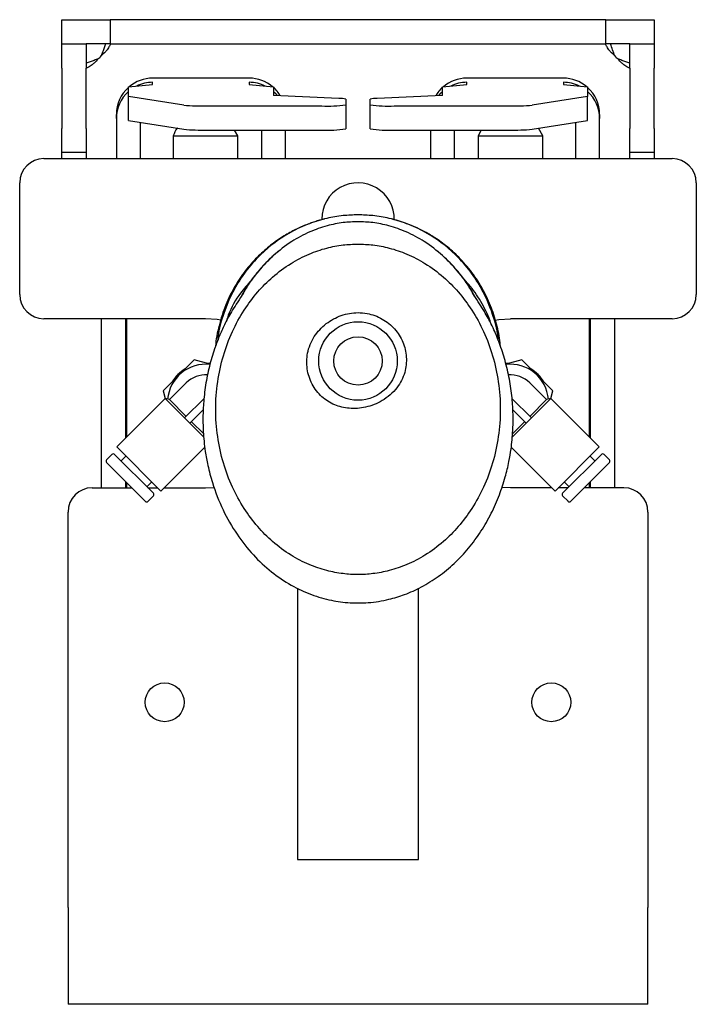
# Model space of a CAD drawing. Header units: inches. Extents: x 13.6 to 52.4, y 4.6 to 34.9.
# Tile 8 of 8: x 48.9 to 52.4, y 17.5 to 22.6. Entities that reach past the tile are written whole.
import ezdxf

# ---------------------------------------------------------------- set-up
doc = ezdxf.new("R2010")
doc.units = ezdxf.units.IN
doc.header["$MEASUREMENT"] = 0

msp = doc.modelspace()

# ---------------------------------------------------------------- linework, layer by layer
at = {"color": 7, "linetype": 'Continuous', "lineweight": 25}
for p, q in [((49.1001, 22.4954), (49.1001, 22.6204)), ((49.1001, 22.6204), (49.3501, 22.6204)), ((49.3501, 22.6204), (49.3501, 22.4954)), ((51.9126, 22.6204), (49.3501, 22.6204)), ((51.9126, 22.4954), (51.9126, 22.6204)), ((51.9126, 22.6204), (52.1626, 22.6204)), ((52.1626, 22.6204), (52.1626, 22.4954)), ((49.1001, 22.3704), (49.1001, 22.4954)), ((49.1001, 22.4954), (49.2251, 22.4954)), ((49.2251, 22.4954), (49.2251, 22.3704)), ((49.3501, 22.4954), (49.2251, 22.4954)), ((49.3501, 22.4954), (51.9126, 22.4954)), ((52.0376, 22.4954), (51.9126, 22.4954)), ((52.0376, 22.3704), (52.0376, 22.4954)), ((52.0376, 22.4954), (52.1626, 22.4954)), ((52.1626, 22.4954), (52.1626, 22.3704)), ((49.1001, 22.3704), (49.1001, 22.0579)), ((49.2251, 22.0579), (49.2251, 22.3704)), ((52.0376, 22.3704), (52.0376, 22.0579)), ((52.1626, 22.0579), (52.1626, 22.3704)), ((50.0689, 22.3179), (49.5689, 22.3179)), ((51.6939, 22.3179), (51.1939, 22.3179)), ((49.4439, 22.2734), (49.5689, 22.2849)), ((49.4439, 22.2231), (49.4439, 22.2734)), ((49.5689, 22.2849), (49.5689, 22.2964)), ((50.0689, 22.2964), (50.0689, 22.2849)), ((50.0689, 22.2849), (50.1939, 22.2734)), ((50.1939, 22.2734), (50.1939, 22.2289)), ((51.0689, 22.2734), (51.1939, 22.2849)), ((51.0689, 22.2289), (51.0689, 22.2734)), ((51.1939, 22.2849), (51.1939, 22.2964)), ((51.6939, 22.2964), (51.6939, 22.2849)), ((51.6939, 22.2849), (51.8189, 22.2734)), ((51.8189, 22.2734), (51.8189, 22.2231)), ((49.73, 22.1784), (49.4439, 22.2231)), ((49.4439, 22.0983), (49.4439, 22.2231)), ((50.5323, 22.2133), (50.1939, 22.2289)), ((50.5689, 22.2093), (50.5689, 22.1801)), ((50.6939, 22.1801), (50.6939, 22.2093)), ((51.0689, 22.2289), (50.7305, 22.2133)), ((51.8189, 22.2231), (51.5328, 22.1784)), ((51.8189, 22.0983), (51.8189, 22.2231)), ((49.8499, 22.1743), (50.4439, 22.1743)), ((50.5689, 22.1801), (50.5689, 22.0552)), ((50.6939, 22.0552), (50.6939, 22.1801)), ((50.8189, 22.1743), (51.4129, 22.1743)), ((49.3814, 22.1091), (49.3814, 22.1306)), ((49.3814, 22.1091), (49.3814, 21.9016)), ((51.8814, 22.1306), (51.8814, 22.1091)), ((51.8814, 21.9016), (51.8814, 22.1091)), ((49.1001, 21.9329), (49.1001, 22.0579)), ((49.2251, 22.0579), (49.2251, 21.9329)), ((49.4439, 22.0983), (49.73, 22.0536)), ((49.5064, 21.9016), (49.5064, 22.0885)), ((51.5328, 22.0536), (51.8189, 22.0983)), ((51.5871, 22.019), (51.5643, 22.0585)), ((51.7564, 22.0885), (51.7564, 21.9016)), ((52.0376, 21.9329), (52.0376, 22.0579)), ((52.1626, 22.0579), (52.1626, 21.9329)), ((49.6757, 22.019), (49.6757, 21.9016)), ((49.6757, 22.019), (50.0103, 22.019)), ((49.8499, 22.0495), (50.4439, 22.0495)), ((50.0103, 22.019), (49.9927, 22.0495)), ((50.0103, 21.9016), (50.0103, 22.019)), ((50.1314, 22.0495), (50.1314, 21.9016)), ((50.2564, 21.9016), (50.2564, 22.0495)), ((50.8189, 22.0495), (51.4129, 22.0495)), ((51.0064, 22.0495), (51.0064, 21.9016)), ((51.1314, 21.9016), (51.1314, 22.0495)), ((51.2686, 22.0495), (51.2525, 22.019)), ((51.2525, 22.019), (51.2525, 21.9016)), ((51.2525, 22.019), (51.5871, 22.019)), ((51.5871, 21.9016), (51.5871, 22.019)), ((49.2251, 21.9329), (49.1001, 21.9329)), ((49.1001, 21.9016), (49.1001, 21.9329)), ((49.2251, 21.9329), (49.2251, 21.9016)), ((52.1626, 21.9329), (52.0376, 21.9329)), ((52.0376, 21.9016), (52.0376, 21.9329)), ((52.1626, 21.9329), (52.1626, 21.9016)), ((49.0064, 21.9016), (52.2564, 21.9016)), ((48.8814, 21.1985), (48.8814, 21.7766)), ((52.3814, 21.7766), (52.3814, 21.1985)), ((50.2086, 21.4125), (50.1961, 21.4016)), ((50.2194, 21.422), (50.2128, 21.4162)), ((51.0488, 21.417), (51.0433, 21.422)), ((51.0615, 21.4055), (51.0575, 21.4092)), ((49.8433, 21.0735), (49.0064, 21.0735)), ((49.3046, 20.1985), (49.3046, 21.0735)), ((49.4296, 20.4559), (49.4296, 21.0735)), ((49.4336, 21.0735), (49.4336, 20.4599)), ((52.2564, 21.0735), (51.4195, 21.0735)), ((51.8292, 20.4599), (51.8292, 21.0735)), ((51.8332, 21.0735), (51.8332, 20.4559)), ((51.9582, 21.0735), (51.9582, 20.1985)), ((49.7842, 20.8606), (49.6234, 20.6999)), ((49.8663, 20.8386), (49.7842, 20.8606)), ((49.867, 20.8421), (49.848, 20.8435)), ((51.4148, 20.8435), (51.3962, 20.8422)), ((51.4786, 20.8606), (51.3967, 20.8387)), ((51.6393, 20.6999), (51.4786, 20.8606)), ((49.7428, 20.7413), (49.6562, 20.6547)), ((51.6066, 20.6547), (51.52, 20.7413)), ((49.6234, 20.6999), (49.634, 20.6604)), ((51.6287, 20.6604), (51.6393, 20.6999)), ((49.6342, 20.6605), (49.3837, 20.41)), ((49.6562, 20.6547), (49.6342, 20.6605)), ((49.7344, 20.5603), (49.6342, 20.6605)), ((49.7425, 20.5684), (49.6562, 20.6547)), ((49.8352, 20.6611), (49.7344, 20.5603)), ((51.4277, 20.661), (51.5283, 20.5603)), ((51.6066, 20.6547), (51.5203, 20.5684)), ((51.6286, 20.6605), (51.5283, 20.5603)), ((51.6286, 20.6605), (51.6066, 20.6547)), ((51.8791, 20.41), (51.6286, 20.6605)), ((49.831, 20.6012), (49.7623, 20.5325)), ((51.4318, 20.6012), (51.5005, 20.5325)), ((49.7484, 20.5464), (49.7344, 20.5603)), ((49.7623, 20.5325), (49.7484, 20.5464)), ((49.8333, 20.4614), (49.7623, 20.5325)), ((49.8332, 20.4776), (49.7703, 20.5405)), ((51.5005, 20.5325), (51.4286, 20.4606)), ((51.4925, 20.5405), (51.43, 20.478)), ((51.5144, 20.5464), (51.5005, 20.5325)), ((51.5283, 20.5603), (51.5144, 20.5464)), ((49.6119, 20.1817), (49.3837, 20.41)), ((49.6119, 20.1817), (49.8389, 20.4086)), ((51.424, 20.4085), (51.6508, 20.1817)), ((51.8791, 20.41), (51.6508, 20.1817)), ((49.3586, 20.371), (49.3308, 20.3432)), ((49.5312, 20.1288), (49.3308, 20.3293)), ((49.3725, 20.371), (49.573, 20.1706)), ((49.431, 20.3627), (49.4059, 20.3376)), ((49.4296, 20.3613), (49.4296, 20.364)), ((51.6898, 20.1706), (51.8903, 20.371)), ((51.932, 20.3293), (51.7316, 20.1288)), ((51.8568, 20.3376), (51.8318, 20.3627)), ((51.8332, 20.364), (51.8332, 20.3613)), ((51.932, 20.3432), (51.9042, 20.371)), ((49.4296, 20.1985), (49.4296, 20.2304)), ((49.4336, 20.2265), (49.4336, 20.1985)), ((49.5396, 20.204), (49.5646, 20.229)), ((51.6982, 20.229), (51.7232, 20.204)), ((51.8292, 20.1985), (51.8292, 20.2265)), ((51.8332, 20.2304), (51.8332, 20.1985)), ((49.2564, 20.1985), (49.4615, 20.1985)), ((49.545, 20.1985), (49.5951, 20.1985)), ((49.6287, 20.1985), (49.8433, 20.1985)), ((49.8433, 20.1985), (49.8871, 20.2007)), ((51.4195, 20.1985), (51.376, 20.2007)), ((51.634, 20.1985), (51.4195, 20.1985)), ((51.7177, 20.1985), (51.6676, 20.1985)), ((52.0064, 20.1985), (51.8013, 20.1985)), ((49.5451, 20.1288), (49.573, 20.1567)), ((51.6898, 20.1567), (51.7177, 20.1288)), ((49.1314, 18.0266), (49.1314, 20.0735)), ((52.1314, 20.0735), (52.1314, 18.0266)), ((50.3189, 19.6801), (50.3189, 18.2766)), ((50.9439, 18.2766), (50.9439, 19.6789)), ((50.3189, 18.2766), (50.9439, 18.2766)), ((49.1314, 18.0266), (49.1314, 17.5266)), ((52.1314, 17.5266), (52.1314, 18.0266)), ((52.1314, 17.5266), (49.1314, 17.5266))]:
    msp.add_line(p, q, dxfattribs=at)
at = {"color": 7, "linetype": 'Continuous', "lineweight": 25, "flags": 128}
for points in [[(50.1939, 22.2487), (50.2015, 22.2415), (50.2138, 22.228)], [(51.049, 22.228), (51.0613, 22.2415), (51.0689, 22.2487)], [(49.9218, 21.0664), (49.9028, 21.0694), (49.8433, 21.0735)], [(51.3411, 21.0664), (51.3599, 21.0694), (51.4195, 21.0735)]]:
    msp.add_lwpolyline(points, dxfattribs=at)
at = {"color": 7, "linetype": 'Continuous', "lineweight": 25}
for centre, radius in [((50.6314, 20.8548), 0.203), ((50.6314, 20.8548), 0.125), ((49.6314, 19.0891), 0.1005), ((51.6314, 19.0891), 0.1005)]:
    msp.add_circle(centre, radius, dxfattribs=at)
for centre, radius, start, end in [((49.1626, 22.5579), 0.1875, 311.8103, 318.1897), ((52.1001, 22.5579), 0.1875, 221.8103, 228.1897), ((49.5689, 22.1303), 0.1876, 89.9956, 130.1169), ((50.0689, 22.1303), 0.1876, 49.8831, 90.0044), ((51.1939, 22.1303), 0.1876, 89.9956, 130.1169), ((51.6939, 22.1303), 0.1876, 49.8831, 90.0044), ((49.5686, 22.1306), 0.1872, 131.7724, 179.9927), ((49.5689, 22.1087), 0.1877, 89.9985, 116.0486), ((50.0689, 22.1087), 0.1877, 63.9514, 90.0015), ((50.0691, 22.1305), 0.1873, 31.0873, 48.2211), ((51.1937, 22.1305), 0.1873, 131.7789, 148.9127), ((51.1939, 22.1087), 0.1877, 89.9985, 116.0486), ((51.6939, 22.1087), 0.1877, 63.9514, 90.0015), ((51.6942, 22.1306), 0.1872, 0.0085, 48.2263), ((49.5686, 22.1091), 0.1872, 131.7737, 179.9915), ((50.5373, 22.092), 0.1215, 74.9479, 92.3914), ((50.7254, 22.092), 0.1215, 87.6086, 105.0521), ((51.6942, 22.1091), 0.1872, 0.0073, 48.2276), ((49.8302, 23.3464), 1.1722, 265.097, 270.9646), ((50.4751, 22.8587), 0.6851, 267.3911, 277.8709), ((50.7877, 22.8587), 0.6851, 262.1291, 272.6089), ((51.4326, 23.3464), 1.1722, 269.0354, 274.903), ((49.8302, 23.2215), 1.1722, 265.097, 270.9646), ((50.4751, 22.7338), 0.6851, 267.3911, 277.8709), ((50.7877, 22.7338), 0.6851, 262.1291, 272.6089), ((51.4326, 23.2215), 1.1722, 269.0354, 274.903), ((49.0064, 21.7766), 0.125, 90, 180), ((52.2564, 21.7766), 0.125, 0, 90), ((50.6314, 21.5891), 0.1875, 358.7173, 180), ((49.0064, 21.1985), 0.125, 180, 270), ((52.2564, 21.1985), 0.125, 270, 0), ((49.843, 20.641), 0.1969, 83.5854, 175.3055), ((51.4198, 20.641), 0.1969, 4.6945, 96.5319), ((49.843, 20.641), 0.2025, 121.42, 148.58), ((49.843, 20.641), 0.1417, 85.7987, 135), ((51.4198, 20.641), 0.1417, 45, 94.346), ((51.4198, 20.641), 0.2025, 31.42, 58.58), ((49.3377, 20.3362), 0.00984, 135, 225), ((49.3656, 20.3641), 0.00984, 45, 135), ((51.8972, 20.3641), 0.00984, 45, 135), ((51.925, 20.3362), 0.00984, 315, 45), ((49.2564, 20.0735), 0.125, 90, 180), ((52.0064, 20.0735), 0.125, 0, 90), ((49.5382, 20.1358), 0.00984, 225, 315), ((49.566, 20.1636), 0.00984, 315, 45), ((51.6968, 20.1636), 0.00984, 135, 225), ((51.7246, 20.1358), 0.00984, 225, 315)]:
    msp.add_arc(centre, radius, start, end, dxfattribs=at)
for points, knots in [([(49.3245, 22.4954), (49.3224, 22.4884), (49.3182, 22.4745), (49.3108, 22.4534), (49.3052, 22.4396), (49.3024, 22.4329)], [0, 0, 0, 0, 0.337081, 0.675717, 1, 1, 1, 1]), ([(49.35, 22.4942), (49.35, 22.4941), (49.3503, 22.4937), (49.349, 22.49), (49.3459, 22.4835), (49.3406, 22.4747), (49.3336, 22.4646), (49.3218, 22.4498), (49.3102, 22.4397), (49.3024, 22.4329)], [0, 0, 0, 0, 0.02128, 0.15106, 0.282471, 0.416829, 0.555142, 0.698295, 1, 1, 1, 1]), ([(51.9604, 22.4329), (51.9525, 22.4397), (51.941, 22.4498), (51.9292, 22.4646), (51.9221, 22.4747), (51.9169, 22.4835), (51.9138, 22.49), (51.9124, 22.4937), (51.9127, 22.4941), (51.9128, 22.4942)], [0, 0, 0, 0, 0.301698, 0.444832, 0.583156, 0.717497, 0.848917, 0.978694, 1, 1, 1, 1]), ([(51.9604, 22.4329), (51.9562, 22.4432), (51.9478, 22.4641), (51.9415, 22.4849), (51.9383, 22.4954)], [0, 0, 0, 0, 0.49293, 1, 1, 1, 1]), ([(49.2876, 22.4181), (49.2809, 22.4154), (49.2671, 22.4097), (49.246, 22.4024), (49.2321, 22.3981), (49.2251, 22.396)], [0, 0, 0, 0, 0.323179, 0.663063, 1, 1, 1, 1]), ([(49.2876, 22.4181), (49.2808, 22.4103), (49.2707, 22.3987), (49.2559, 22.3869), (49.2458, 22.3799), (49.237, 22.3747), (49.2305, 22.3715), (49.2269, 22.3702), (49.2264, 22.3705), (49.2263, 22.3705)], [0, 0, 0, 0, 0.301623, 0.444715, 0.583009, 0.717312, 0.848703, 0.978447, 1, 1, 1, 1]), ([(52.0376, 22.396), (52.0307, 22.3981), (52.0168, 22.4024), (51.9957, 22.4097), (51.9819, 22.4154), (51.9751, 22.4181)], [0, 0, 0, 0, 0.33689, 0.676772, 1, 1, 1, 1]), ([(52.0365, 22.3705), (52.0364, 22.3705), (52.0359, 22.3702), (52.0323, 22.3715), (52.0258, 22.3747), (52.0169, 22.3799), (52.0069, 22.3869), (51.9921, 22.3987), (51.982, 22.4103), (51.9751, 22.4181)], [0, 0, 0, 0, 0.021567, 0.15131, 0.282685, 0.417, 0.555277, 0.698382, 1, 1, 1, 1]), ([(49.6969, 22.0588), (49.6968, 22.0587), (49.6866, 22.0477), (49.6811, 22.0333), (49.6757, 22.019)], [0, 0, 0, 0, 0.003794, 1, 1, 1, 1]), ([(50.6314, 21.6108), (50.6056, 21.6099), (50.5514, 21.6082), (50.4669, 21.5933), (50.3762, 21.5661), (50.2815, 21.5226), (50.1921, 21.4639), (50.1108, 21.3917), (50.0404, 21.3084), (49.9796, 21.2105), (49.9343, 21.0997), (49.9093, 21.0143), (49.9059, 20.9664), (49.9054, 20.9597)], [0, 0, 0, 0, 0.072546, 0.152716, 0.241214, 0.338645, 0.445402, 0.541557, 0.643962, 0.752031, 0.864808, 0.980977, 1, 1, 1, 1]), ([(51.3573, 20.961), (51.3568, 20.9673), (51.3534, 21.0148), (51.3285, 21.0997), (51.2832, 21.2105), (51.2223, 21.3084), (51.1519, 21.3917), (51.0707, 21.4639), (50.9812, 21.5226), (50.8866, 21.5661), (50.7959, 21.5933), (50.7113, 21.6082), (50.6571, 21.6099), (50.6314, 21.6108)], [0, 0, 0, 0, 0.017783, 0.134099, 0.247019, 0.355224, 0.457758, 0.554035, 0.660927, 0.758481, 0.847091, 0.927362, 1, 1, 1, 1]), ([(50.3771, 21.5638), (50.369, 21.5609), (50.3409, 21.5509), (50.2925, 21.5275), (50.2315, 21.4922), (50.1691, 21.4468), (50.1067, 21.3904), (50.0464, 21.3213), (49.9912, 21.239), (49.944, 21.1435), (49.9117, 21.0395), (49.8959, 20.967), (49.8946, 20.9311), (49.8946, 20.9311)], [0, 0, 0, 0, 0.031503, 0.108523, 0.192115, 0.28357, 0.383602, 0.492551, 0.610522, 0.737285, 0.871547, 0.999898, 1, 1, 1, 1]), ([(50.6314, 21.5753), (50.6058, 21.5743), (50.5518, 21.5723), (50.4677, 21.555), (50.3774, 21.5232), (50.2832, 21.4724), (50.1942, 21.4043), (50.1145, 21.32), (50.0596, 21.2484), (50.0355, 21.2011), (50.0294, 21.1892)], [0, 0, 0, 0, 0.102195, 0.215642, 0.342126, 0.483591, 0.641909, 0.787776, 0.946535, 1, 1, 1, 1]), ([(50.4602, 21.5899), (50.4603, 21.5899), (50.4607, 21.59), (50.4589, 21.5896), (50.4554, 21.5887), (50.4496, 21.5873), (50.4419, 21.5852), (50.4283, 21.5814), (50.4082, 21.5756), (50.3919, 21.5694), (50.3839, 21.5663)], [0, 0, 0, 0, 0.010954, 0.110941, 0.209979, 0.306418, 0.405267, 0.511465, 0.75979, 1, 1, 1, 1]), ([(51.2332, 21.1896), (51.2271, 21.2014), (51.2031, 21.2486), (51.1482, 21.32), (51.0686, 21.4043), (50.9796, 21.4724), (50.8854, 21.5232), (50.7951, 21.555), (50.7109, 21.5723), (50.657, 21.5743), (50.6314, 21.5753)], [0, 0, 0, 0, 0.052945, 0.211791, 0.357738, 0.516143, 0.657686, 0.784239, 0.897749, 1, 1, 1, 1]), ([(51.3677, 20.9329), (51.3676, 20.9344), (51.3661, 20.968), (51.352, 21.0342), (51.3235, 21.1305), (51.2797, 21.2248), (51.2231, 21.3131), (51.1574, 21.3895), (51.0892, 21.4507), (51.0246, 21.4964), (50.966, 21.5297), (50.914, 21.5538), (50.8736, 21.5691), (50.8454, 21.5782), (50.8289, 21.583), (50.819, 21.5857), (50.8138, 21.5871), (50.8111, 21.5878), (50.8095, 21.5882), (50.8102, 21.588), (50.8102, 21.588)], [0, 0, 0, 0, 0.004761, 0.106513, 0.212988, 0.322831, 0.434515, 0.544431, 0.641124, 0.72412, 0.79479, 0.854452, 0.906053, 0.930921, 0.955306, 0.966359, 0.97707, 0.98804, 0.999813, 1, 1, 1, 1]), ([(50.6314, 21.4598), (50.6056, 21.4588), (50.5511, 21.4569), (50.4662, 21.44), (50.3751, 21.4091), (50.28, 21.3596), (50.1904, 21.2931), (50.1092, 21.2113), (50.0386, 21.1169), (49.9781, 21.0062), (49.9315, 20.8812), (49.9021, 20.7458), (49.892, 20.6048), (49.9021, 20.4637), (49.9315, 20.3283), (49.9781, 20.2033), (50.0386, 20.0926), (50.1092, 19.9982), (50.1904, 19.9165), (50.28, 19.8499), (50.3751, 19.8005), (50.4662, 19.7694), (50.5511, 19.7531), (50.6314, 19.7482), (50.7116, 19.7531), (50.7966, 19.7694), (50.8876, 19.8005), (50.9827, 19.8499), (51.0724, 19.9165), (51.1536, 19.9982), (51.2242, 20.0926), (51.2846, 20.2033), (51.3312, 20.3283), (51.3607, 20.4637), (51.3708, 20.6048), (51.3607, 20.7458), (51.3312, 20.8812), (51.2846, 21.0062), (51.2242, 21.1169), (51.1536, 21.2113), (51.0724, 21.2931), (50.9827, 21.3596), (50.8876, 21.4091), (50.7966, 21.44), (50.7116, 21.4569), (50.6572, 21.4588), (50.6314, 21.4598)], [0, 0, 0, 0, 0.015478, 0.032641, 0.051729, 0.072998, 0.096683, 0.118394, 0.141912, 0.167139, 0.193839, 0.221629, 0.25, 0.278371, 0.306161, 0.332861, 0.358088, 0.381606, 0.403317, 0.427002, 0.448271, 0.467359, 0.484522, 0.5, 0.515478, 0.532641, 0.551729, 0.572998, 0.596683, 0.618394, 0.641912, 0.667139, 0.693839, 0.721629, 0.75, 0.778371, 0.806161, 0.832861, 0.858088, 0.881606, 0.903317, 0.927002, 0.948271, 0.967359, 0.984522, 1, 1, 1, 1]), ([(50.1925, 21.3984), (50.1895, 21.3958), (50.1771, 21.3851), (50.1579, 21.366), (50.1334, 21.3401), (50.1071, 21.3098), (50.0783, 21.2722), (50.0505, 21.2311), (50.0343, 21.2014), (50.0269, 21.1877)], [0, 0, 0, 0, 0.058229, 0.236386, 0.364921, 0.510779, 0.66966, 0.84808, 1, 1, 1, 1]), ([(50.2199, 21.4213), (50.2167, 21.4193), (50.2105, 21.4151), (50.2055, 21.4096), (50.203, 21.4068)], [0, 0, 0, 0, 0.501964, 1, 1, 1, 1]), ([(51.0575, 21.4092), (51.0557, 21.4111), (51.0514, 21.4158), (51.0461, 21.4193), (51.0429, 21.4213)], [0, 0, 0, 0, 0.410487, 1, 1, 1, 1]), ([(51.2348, 21.1898), (51.2289, 21.2007), (51.2156, 21.2253), (51.1929, 21.2598), (51.1722, 21.2883), (51.1554, 21.3096), (51.1328, 21.3365), (51.1068, 21.3651), (51.0848, 21.3845), (51.0769, 21.3916)], [0, 0, 0, 0, 0.12578, 0.283007, 0.422139, 0.494452, 0.589366, 0.85112, 1, 1, 1, 1]), ([(50.0784, 21.2713), (50.0599, 21.2502), (50.0125, 21.1958), (49.9699, 21.1241), (49.9543, 21.0729), (49.9516, 21.0637)], [0, 0, 0, 0, 0.344521, 0.882878, 1, 1, 1, 1]), ([(51.3195, 21.0475), (51.3194, 21.048), (51.3097, 21.0846), (51.2742, 21.1504), (51.2274, 21.2273), (51.1912, 21.2653), (51.1799, 21.2772)], [0, 0, 0, 0, 0.006183, 0.41902, 0.81841, 1, 1, 1, 1]), ([(50.0299, 21.1939), (50.0208, 21.1792), (50.004, 21.1518), (49.978, 21.1117), (49.9577, 21.0764), (49.9362, 21.034), (49.9127, 20.9811), (49.8859, 20.9097), (49.861, 20.8255), (49.8418, 20.7306), (49.8314, 20.6392), (49.8285, 20.5588), (49.8303, 20.4939), (49.8347, 20.4383), (49.842, 20.3801), (49.8552, 20.3084), (49.882, 20.2061), (49.9292, 20.0848), (50.0009, 19.959), (50.0858, 19.8513), (50.1806, 19.7628), (50.2824, 19.6938), (50.3872, 19.6448), (50.4901, 19.6151), (50.5888, 19.602), (50.6892, 19.6028), (50.7841, 19.6179), (50.8762, 19.6462), (50.9624, 19.685), (51.0489, 19.7388), (51.1309, 19.8063), (51.2049, 19.885), (51.2689, 19.9724), (51.322, 20.0652), (51.3634, 20.1596), (51.3929, 20.2495), (51.4118, 20.3291), (51.4227, 20.3937), (51.4289, 20.4472), (51.4328, 20.5004), (51.4342, 20.5647), (51.4309, 20.6455), (51.4199, 20.7376), (51.3999, 20.8326), (51.377, 20.9089), (51.3558, 20.966), (51.339, 21.0063), (51.3215, 21.0441), (51.3035, 21.0792), (51.2835, 21.1138), (51.2581, 21.1529), (51.2417, 21.1795), (51.2329, 21.1939)], [0, 0, 0, 0, 0.016288, 0.030079, 0.0411, 0.049931, 0.065793, 0.082168, 0.104871, 0.128583, 0.151419, 0.170629, 0.186088, 0.197798, 0.210524, 0.227984, 0.249905, 0.286096, 0.320651, 0.353093, 0.383742, 0.413041, 0.440684, 0.466086, 0.489294, 0.511667, 0.537623, 0.5577, 0.580417, 0.605001, 0.630342, 0.656148, 0.682049, 0.707625, 0.732442, 0.755595, 0.775219, 0.790879, 0.802375, 0.813699, 0.829032, 0.848362, 0.871525, 0.895284, 0.917782, 0.92857, 0.939061, 0.949341, 0.958197, 0.969381, 0.983441, 1, 1, 1, 1]), ([(50.6314, 21.1048), (50.6167, 21.104), (50.5873, 21.1025), (50.5301, 21.0873), (50.477, 21.0584), (50.4327, 21.0176), (50.4041, 20.9812), (50.3825, 20.9399), (50.3659, 20.884), (50.3646, 20.8128), (50.3856, 20.7465), (50.4155, 20.6997), (50.452, 20.6599), (50.5089, 20.6242), (50.588, 20.6057), (50.6737, 20.6118), (50.7454, 20.6404), (50.7986, 20.678), (50.8328, 20.7137), (50.8578, 20.7537), (50.8786, 20.8065), (50.8859, 20.8753), (50.8673, 20.9543), (50.8236, 21.0238), (50.7586, 21.076), (50.6906, 21.1015), (50.6471, 21.1039), (50.6314, 21.1048)], [0, 0, 0, 0, 0.027834, 0.055673, 0.111321, 0.140326, 0.169321, 0.198703, 0.228071, 0.279002, 0.331138, 0.357398, 0.38365, 0.43308, 0.481848, 0.535279, 0.593318, 0.625708, 0.658058, 0.686347, 0.714629, 0.764917, 0.814874, 0.865711, 0.917561, 0.970348, 1, 1, 1, 1])]:
    msp.add_open_spline(points, degree=3, knots=knots, dxfattribs=at)

doc.saveas('drawing.dxf')
